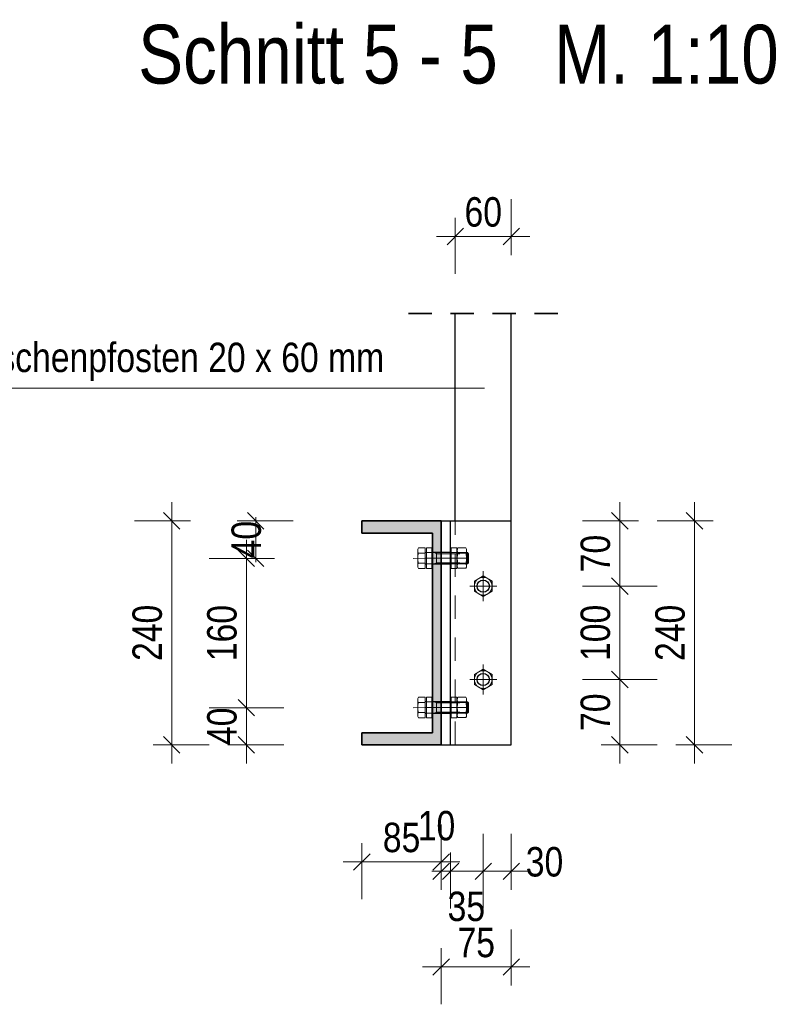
# Model space of a CAD drawing. Header units: millimetres. Extents: x 0 to 91, y -53.4 to 42.
# Tile 2 of 180: x 8.3 to 12.3, y -41.2 to -35.9. Entities that reach past the tile are written whole.
import ezdxf

# ---------------------------------------------------------------- set-up
doc = ezdxf.new("R2010")
doc.units = ezdxf.units.MM
doc.linetypes.add('DASHDOT', pattern=[1, 0.5, -0.25, 0, -0.25])
doc.linetypes.add('HIDDEN', pattern=[0.375, 0.25, -0.125])
doc.layers.add('Achsen', color=7, linetype='Continuous', lineweight=20)
doc.layers.add('Schraffuren', color=7, linetype='Continuous', lineweight=20)
doc.styles.add('Arial Narrow', font='ARIALN.TTF')
doc.dimstyles.new('Arch_Strakon_dimstyle', dxfattribs={"dimtxt": 1, "dimasz": 1, "dimexe": 1.25, "dimexo": 0.0625, "dimgap": 1, "dimtad": 0, "dimdec": 5, "dimzin": 12, "dimdsep": 46, "dimtxsty": 'Arial Narrow', "dimblk": 'Arrowhead_Tick', "dimsah": 1, "dimcen": 0, "dimse1": 1, "dimse2": 1, "dimclrd": 6, "dimclrt": 2, "dimazin": 0, "dimtfac": 1, "dimtdec": 4, "dimtmove": 0, "dimatfit": 3, "dimldrblk": 'NONE', "dimfxl": 1, "dimtvp": 1, "dimtolj": 1, "dimtzin": 0, "dimlwd": 13, "dimarcsym": 2})

# ---------------------------------------------------------------- blocks, each defined once
blk = doc.blocks.new('Arrowhead_Tick')
at = {"color": 0, "linetype": 'Continuous', "lineweight": -2}
for p, q in [((0, 20), (0, -10)), ((-1, 0), (0, 0)), ((10, 0), (0, 0))]:
    blk.add_line(p, q, dxfattribs=at)
at = {"color": 2, "linetype": 'Continuous', "lineweight": 35}
blk.add_line((4.42, 4.42), (-4.42, -4.42), dxfattribs=at)
blk = doc.blocks.new('*D247')
at = {"color": 6, "linetype": 'Continuous', "lineweight": 13}
blk.add_line((9.5009, -39.7534), (9.5009, -39.5744), dxfattribs=at)
at = {"layer": 'Defpoints', "color": 0}
for p in [(9.5009, -39.5644), (10.3937, -39.5644), (10.1194, -39.7634)]:
    blk.add_point(p, dxfattribs=at)
at = {"color": 6, "lineweight": 13, "xscale": 0.01, "yscale": 0.01, "zscale": 0.01}
for p, rotation in [((9.5009, -39.5644), 90), ((9.5009, -39.7634), 270)]:
    blk.add_blockref('Arrowhead_Tick', p, dxfattribs=dict(at, rotation=rotation))
at = {"color": 2, "lineweight": 18, "insert": (9.3705, -39.6639), "char_height": 0.1575, "attachment_point": 5, "rotation": 90, "style": 'Arial Narrow'}
blk.add_mtext('\\A1;40', dxfattribs=at)
blk = doc.blocks.new('_None')
blk = doc.blocks.new('*D248')
at = {"color": 6, "linetype": 'Continuous', "lineweight": 13}
blk.add_line((9.5009, -39.5544), (9.5009, -38.7744), dxfattribs=at)
at = {"layer": 'Defpoints', "color": 0}
for p in [(9.5009, -38.7644), (10.3937, -38.7644), (10.3937, -39.5644)]:
    blk.add_point(p, dxfattribs=at)
at = {"color": 6, "lineweight": 13, "xscale": 0.01, "yscale": 0.01, "zscale": 0.01}
for p, rotation in [((9.5009, -38.7644), 90), ((9.5009, -39.5644), 270)]:
    blk.add_blockref('Arrowhead_Tick', p, dxfattribs=dict(at, rotation=rotation))
at = {"color": 2, "lineweight": 18, "insert": (9.3705, -39.1644), "char_height": 0.1575, "attachment_point": 5, "rotation": 90, "style": 'Arial Narrow'}
blk.add_mtext('\\A1;160', dxfattribs=at)
blk = doc.blocks.new('*D249')
at = {"color": 6, "linetype": 'Continuous', "lineweight": 13}
for p, q in [((9.5509, -38.5534), (9.5509, -38.5434)), ((9.5509, -38.7644), (9.5509, -38.5634)), ((9.5509, -38.7744), (9.5509, -38.7844))]:
    blk.add_line(p, q, dxfattribs=at)
at = {"layer": 'Defpoints', "color": 0}
for p in [(9.5509, -38.5634), (10.1194, -38.5634), (10.3937, -38.7644)]:
    blk.add_point(p, dxfattribs=at)
at = {"color": 6, "lineweight": 13, "xscale": 0.01, "yscale": 0.01, "zscale": 0.01}
for p, rotation in [((9.5509, -38.5634), 270), ((9.5509, -38.7644), 90)]:
    blk.add_blockref('Arrowhead_Tick', p, dxfattribs=dict(at, rotation=rotation))
at = {"color": 2, "lineweight": 18, "insert": (9.5009, -38.6639), "char_height": 0.1575, "attachment_point": 5, "rotation": 90, "style": 'Arial Narrow'}
blk.add_mtext('\\A1;40', dxfattribs=at)
blk = doc.blocks.new('*D250')
at = {"color": 6, "linetype": 'Continuous', "lineweight": 13}
blk.add_line((9.1009, -39.7534), (9.1009, -38.5734), dxfattribs=at)
at = {"layer": 'Defpoints', "color": 0}
for p in [(9.1009, -38.5634), (10.1194, -38.5634), (10.1194, -39.7634)]:
    blk.add_point(p, dxfattribs=at)
at = {"color": 6, "lineweight": 13, "xscale": 0.01, "yscale": 0.01, "zscale": 0.01}
for p, rotation in [((9.1009, -38.5634), 90), ((9.1009, -39.7634), 270)]:
    blk.add_blockref('Arrowhead_Tick', p, dxfattribs=dict(at, rotation=rotation))
at = {"color": 2, "lineweight": 18, "insert": (8.9705, -39.1634), "char_height": 0.1575, "attachment_point": 5, "rotation": 90, "style": 'Arial Narrow'}
blk.add_mtext('\\A1;240', dxfattribs=at)
blk = doc.blocks.new('*D251')
at = {"color": 6, "linetype": 'Continuous', "lineweight": 13}
blk.add_line((10.1294, -40.3908), (10.5344, -40.3908), dxfattribs=at)
at = {"layer": 'Defpoints', "color": 0}
for p in [(10.1194, -39.7634), (10.5444, -39.7634), (10.5444, -40.3908)]:
    blk.add_point(p, dxfattribs=at)
at = {"color": 6, "lineweight": 13, "xscale": 0.01, "yscale": 0.01, "zscale": 0.01}
blk.add_blockref('Arrowhead_Tick', (10.5444, -40.3908), dxfattribs=at)
at = {"color": 6, "lineweight": 13, "xscale": 0.01, "yscale": 0.01, "zscale": 0.01, "rotation": 180}
blk.add_blockref('Arrowhead_Tick', (10.1194, -40.3908), dxfattribs=at)
at = {"color": 2, "lineweight": 18, "insert": (10.3319, -40.2604), "char_height": 0.1575, "attachment_point": 5, "style": 'Arial Narrow'}
blk.add_mtext('\\A1;85', dxfattribs=at)
blk = doc.blocks.new('*D252')
at = {"color": 6, "linetype": 'Continuous', "lineweight": 13}
for p, q in [((10.5344, -40.4408), (10.5244, -40.4408)), ((10.5444, -40.4408), (10.5944, -40.4408)), ((10.6044, -40.4408), (10.6144, -40.4408))]:
    blk.add_line(p, q, dxfattribs=at)
at = {"layer": 'Defpoints', "color": 0}
for p in [(10.5444, -39.7634), (10.5944, -39.7634), (10.5944, -40.4408)]:
    blk.add_point(p, dxfattribs=at)
at = {"color": 6, "lineweight": 13, "xscale": 0.01, "yscale": 0.01, "zscale": 0.01}
blk.add_blockref('Arrowhead_Tick', (10.5444, -40.4408), dxfattribs=at)
at = {"color": 6, "lineweight": 13, "xscale": 0.01, "yscale": 0.01, "zscale": 0.01, "rotation": 180}
blk.add_blockref('Arrowhead_Tick', (10.5944, -40.4408), dxfattribs=at)
at = {"color": 2, "lineweight": 18, "insert": (10.5189, -40.1974), "char_height": 0.1575, "attachment_point": 5, "style": 'Arial Narrow'}
blk.add_mtext('\\A1;10', dxfattribs=at)
blk = doc.blocks.new('*D253')
at = {"color": 6, "linetype": 'Continuous', "lineweight": 13}
blk.add_line((10.6044, -40.4408), (10.7594, -40.4408), dxfattribs=at)
at = {"layer": 'Defpoints', "color": 0}
for p in [(10.7694, -39.4933), (10.5944, -39.7634), (10.7694, -40.4408)]:
    blk.add_point(p, dxfattribs=at)
at = {"color": 6, "lineweight": 13, "xscale": 0.01, "yscale": 0.01, "zscale": 0.01}
blk.add_blockref('Arrowhead_Tick', (10.7694, -40.4408), dxfattribs=at)
at = {"color": 6, "lineweight": 13, "xscale": 0.01, "yscale": 0.01, "zscale": 0.01, "rotation": 180}
blk.add_blockref('Arrowhead_Tick', (10.5944, -40.4408), dxfattribs=at)
at = {"color": 2, "lineweight": 18, "insert": (10.6788, -40.6295), "char_height": 0.1575, "attachment_point": 5, "style": 'Arial Narrow'}
blk.add_mtext('\\A1;35', dxfattribs=at)
blk = doc.blocks.new('*D254')
at = {"color": 6, "linetype": 'Continuous', "lineweight": 13}
blk.add_line((10.7794, -40.4408), (10.9094, -40.4408), dxfattribs=at)
at = {"layer": 'Defpoints', "color": 0}
for p in [(10.7694, -39.4933), (10.9194, -39.7634), (10.9194, -40.4408)]:
    blk.add_point(p, dxfattribs=at)
at = {"color": 6, "lineweight": 13, "xscale": 0.01, "yscale": 0.01, "zscale": 0.01}
blk.add_blockref('Arrowhead_Tick', (10.9194, -40.4408), dxfattribs=at)
at = {"color": 6, "lineweight": 13, "xscale": 0.01, "yscale": 0.01, "zscale": 0.01, "rotation": 180}
blk.add_blockref('Arrowhead_Tick', (10.7694, -40.4408), dxfattribs=at)
at = {"color": 2, "lineweight": 18, "insert": (11.0974, -40.3908), "char_height": 0.1575, "attachment_point": 5, "style": 'Arial Narrow'}
blk.add_mtext('\\A1;30', dxfattribs=at)
blk = doc.blocks.new('*D255')
at = {"color": 6, "linetype": 'Continuous', "lineweight": 13}
blk.add_line((10.5544, -40.9533), (10.9094, -40.9533), dxfattribs=at)
at = {"layer": 'Defpoints', "color": 0}
for p in [(10.5444, -39.7634), (10.9194, -39.7634), (10.9194, -40.9533)]:
    blk.add_point(p, dxfattribs=at)
at = {"color": 6, "lineweight": 13, "xscale": 0.01, "yscale": 0.01, "zscale": 0.01}
blk.add_blockref('Arrowhead_Tick', (10.9194, -40.9533), dxfattribs=at)
at = {"color": 6, "lineweight": 13, "xscale": 0.01, "yscale": 0.01, "zscale": 0.01, "rotation": 180}
blk.add_blockref('Arrowhead_Tick', (10.5444, -40.9533), dxfattribs=at)
at = {"color": 2, "lineweight": 18, "insert": (10.7319, -40.8232), "char_height": 0.1575, "attachment_point": 5, "style": 'Arial Narrow'}
blk.add_mtext('\\A1;75', dxfattribs=at)
blk = doc.blocks.new('*D256')
at = {"color": 6, "linetype": 'Continuous', "lineweight": 13}
blk.add_line((11.5009, -39.7534), (11.5009, -39.4234), dxfattribs=at)
at = {"layer": 'Defpoints', "color": 0}
for p in [(10.8419, -39.4134), (11.5009, -39.4134), (10.9194, -39.7634)]:
    blk.add_point(p, dxfattribs=at)
at = {"color": 6, "lineweight": 13, "xscale": 0.01, "yscale": 0.01, "zscale": 0.01}
for p, rotation in [((11.5009, -39.4134), 90), ((11.5009, -39.7634), 270)]:
    blk.add_blockref('Arrowhead_Tick', p, dxfattribs=dict(at, rotation=rotation))
at = {"color": 2, "lineweight": 18, "insert": (11.3705, -39.5884), "char_height": 0.1575, "attachment_point": 5, "rotation": 90, "style": 'Arial Narrow'}
blk.add_mtext('\\A1;70', dxfattribs=at)
blk = doc.blocks.new('*D257')
at = {"color": 6, "linetype": 'Continuous', "lineweight": 13}
blk.add_line((11.5009, -39.4034), (11.5009, -38.9234), dxfattribs=at)
at = {"layer": 'Defpoints', "color": 0}
for p in [(10.8419, -38.9134), (11.5009, -38.9134), (10.8419, -39.4134)]:
    blk.add_point(p, dxfattribs=at)
at = {"color": 6, "lineweight": 13, "xscale": 0.01, "yscale": 0.01, "zscale": 0.01}
for p, rotation in [((11.5009, -38.9134), 90), ((11.5009, -39.4134), 270)]:
    blk.add_blockref('Arrowhead_Tick', p, dxfattribs=dict(at, rotation=rotation))
at = {"color": 2, "lineweight": 18, "insert": (11.3705, -39.1634), "char_height": 0.1575, "attachment_point": 5, "rotation": 90, "style": 'Arial Narrow'}
blk.add_mtext('\\A1;100', dxfattribs=at)
blk = doc.blocks.new('*D258')
at = {"color": 6, "linetype": 'Continuous', "lineweight": 13}
blk.add_line((11.5009, -38.9034), (11.5009, -38.5734), dxfattribs=at)
at = {"layer": 'Defpoints', "color": 0}
for p in [(10.9194, -38.5634), (11.5009, -38.5634), (10.8419, -38.9134)]:
    blk.add_point(p, dxfattribs=at)
at = {"color": 6, "lineweight": 13, "xscale": 0.01, "yscale": 0.01, "zscale": 0.01}
for p, rotation in [((11.5009, -38.5634), 90), ((11.5009, -38.9134), 270)]:
    blk.add_blockref('Arrowhead_Tick', p, dxfattribs=dict(at, rotation=rotation))
at = {"color": 2, "lineweight": 18, "insert": (11.3705, -38.7384), "char_height": 0.1575, "attachment_point": 5, "rotation": 90, "style": 'Arial Narrow'}
blk.add_mtext('\\A1;70', dxfattribs=at)
blk = doc.blocks.new('*D259')
at = {"color": 6, "linetype": 'Continuous', "lineweight": 13}
blk.add_line((11.9009, -39.7534), (11.9009, -38.5734), dxfattribs=at)
at = {"layer": 'Defpoints', "color": 0}
for p in [(10.9194, -38.5634), (11.9009, -38.5634), (10.9194, -39.7634)]:
    blk.add_point(p, dxfattribs=at)
at = {"color": 6, "lineweight": 13, "xscale": 0.01, "yscale": 0.01, "zscale": 0.01}
for p, rotation in [((11.9009, -38.5634), 90), ((11.9009, -39.7634), 270)]:
    blk.add_blockref('Arrowhead_Tick', p, dxfattribs=dict(at, rotation=rotation))
at = {"color": 2, "lineweight": 18, "insert": (11.7705, -39.1634), "char_height": 0.1575, "attachment_point": 5, "rotation": 90, "style": 'Arial Narrow'}
blk.add_mtext('\\A1;240', dxfattribs=at)
blk = doc.blocks.new('*D300')
at = {"layer": 'Defpoints', "color": 0}
for p in [(10.9194, -37.0397), (10.6194, -37.4519), (10.9194, -37.4519)]:
    blk.add_point(p, dxfattribs=at)
at = {"layer": 'Schraffuren', "color": 6, "linetype": 'Continuous', "lineweight": 13}
blk.add_line((10.6294, -37.0397), (10.9094, -37.0397), dxfattribs=at)
at = {"layer": 'Schraffuren', "color": 6, "lineweight": 13, "xscale": 0.01, "yscale": 0.01, "zscale": 0.01}
blk.add_blockref('Arrowhead_Tick', (10.9194, -37.0397), dxfattribs=at)
at = {"layer": 'Schraffuren', "color": 6, "lineweight": 13, "xscale": 0.01, "yscale": 0.01, "zscale": 0.01, "rotation": 180}
blk.add_blockref('Arrowhead_Tick', (10.6194, -37.0397), dxfattribs=at)
at = {"layer": 'Schraffuren', "color": 2, "lineweight": 35, "insert": (10.7694, -36.9093), "char_height": 0.1575, "attachment_point": 5, "style": 'Arial Narrow'}
blk.add_mtext('\\A1;60', dxfattribs=at)

msp = doc.modelspace()

# ---------------------------------------------------------------- hatches: boundary and pattern name
at = {"layer": 'Schraffuren', "lineweight": 25, "true_color": 0x4682b4}
msp.add_hatch(color=145, dxfattribs=at).paths.add_polyline_path([(10.5443967, -39.7634075), (10.5443967, -38.5634075), (10.1193967, -38.5634075), (10.1193967, -38.6284075), (10.4968967, -38.6284075), (10.4968967, -39.6984075), (10.1193967, -39.6984075), (10.1193967, -39.7634075)])

# ---------------------------------------------------------------- linework, layer by layer
at = {"color": 2, "linetype": 'HIDDEN', "lineweight": 35, "ltscale": 0.5}
msp.add_line((10.3693967, -37.4518683), (11.1693967, -37.4518683), dxfattribs=at)
at = {"color": 5, "linetype": 'Continuous', "lineweight": 18}
msp.add_line((10.7769079, -37.8519142), (7.1687125, -37.8519142), dxfattribs=at)
at = {"color": 2, "linetype": 'Continuous', "lineweight": 35}
for p, q in [((10.1193967, -38.6284075), (10.1193967, -38.5634075)), ((10.1193967, -38.5634075), (10.5443967, -38.5634075)), ((10.5443967, -39.7634075), (10.5443967, -38.5634075)), ((10.1193967, -38.6284075), (10.4968967, -38.6284075)), ((10.4968967, -39.6984075), (10.4968967, -38.6284075)), ((10.1193967, -39.7634075), (10.1193967, -39.6984075)), ((10.1193967, -39.6984075), (10.4968967, -39.6984075)), ((10.1193967, -39.7634075), (10.5443967, -39.7634075))]:
    msp.add_line(p, q, dxfattribs=at)
at = {"color": 6, "linetype": 'HIDDEN', "lineweight": 13, "ltscale": 0.5}
for p, q in [((10.6193967, -39.7634075), (10.6193967, -38.5634075)), ((10.4968967, -38.7309075), (10.5443967, -38.7309075)), ((10.5073088, -38.7334075), (10.5186788, -38.7390925)), ((10.5186788, -38.7334075), (10.5186788, -38.7934075)), ((10.5186788, -38.7390925), (10.6899794, -38.7390925)), ((10.5443967, -38.7309075), (10.5943967, -38.7309075)), ((10.6899794, -38.7634075), (10.5899794, -38.7634075)), ((10.6299794, -38.7634075), (10.6299794, -38.8032906)), ((10.676291, -38.7362253), (10.6336678, -38.7362253)), ((10.6799794, -38.7634075), (10.6799794, -38.8032906)), ((10.6842944, -38.7334075), (10.6842944, -38.7934075)), ((10.6842944, -38.7334075), (10.6899794, -38.7390925)), ((10.6899794, -38.7390925), (10.6899794, -38.7877225)), ((10.4968967, -38.7959075), (10.5443967, -38.7959075)), ((10.5073088, -38.7934075), (10.5186788, -38.7877225)), ((10.5186788, -38.7877225), (10.6899794, -38.7877225)), ((10.5443967, -38.7959075), (10.5943967, -38.7959075)), ((10.6762404, -38.790786), (10.6337183, -38.790786)), ((10.6842944, -38.7934075), (10.6899794, -38.7877225)), ((10.4968967, -39.5309075), (10.5443967, -39.5309075)), ((10.5073088, -39.5334075), (10.5186788, -39.5390925)), ((10.5186788, -39.5334075), (10.5186788, -39.5934075)), ((10.5186788, -39.5390925), (10.6899794, -39.5390925)), ((10.5443967, -39.5309075), (10.5943967, -39.5309075)), ((10.676291, -39.5362253), (10.6336678, -39.5362253)), ((10.6842944, -39.5334075), (10.6842944, -39.5934075)), ((10.6842944, -39.5334075), (10.6899794, -39.5390925)), ((10.6899794, -39.5390925), (10.6899794, -39.5877225)), ((10.4968967, -39.5959075), (10.5443967, -39.5959075)), ((10.5073088, -39.5934075), (10.5186788, -39.5877225)), ((10.5186788, -39.5877225), (10.6899794, -39.5877225)), ((10.5443967, -39.5959075), (10.5943967, -39.5959075)), ((10.6899794, -39.5634075), (10.5899794, -39.5634075)), ((10.6299794, -39.5634075), (10.6299794, -39.6032906)), ((10.6762404, -39.590786), (10.6337183, -39.590786)), ((10.6799794, -39.5634075), (10.6799794, -39.6032906)), ((10.6842944, -39.5934075), (10.6899794, -39.5877225))]:
    msp.add_line(p, q, dxfattribs=at)
at = {"color": 6, "linetype": 'Continuous', "lineweight": 13}
for p, q in [((10.4586788, -38.7085593), (10.4223776, -38.7085593)), ((10.4586788, -38.7085593), (10.4586788, -38.8182558)), ((10.4645754, -38.8182558), (10.4645754, -38.7082558)), ((10.4645754, -38.7082558), (10.4945754, -38.7082558)), ((10.4945754, -38.7082558), (10.4945754, -38.8182558)), ((10.5976068, -38.8182558), (10.5976068, -38.7082558)), ((10.5976068, -38.7082558), (10.6276068, -38.7082558)), ((10.6276068, -38.7082558), (10.6276068, -38.8182558)), ((10.6336542, -38.7085654), (10.6763045, -38.7085654)), ((10.4186788, -38.8045438), (10.4186788, -38.7222713)), ((10.4586788, -38.7359834), (10.4223776, -38.7359834)), ((10.4586788, -38.7284075), (10.4586788, -38.7984075)), ((10.6842944, -38.7334075), (10.4636788, -38.7334075)), ((10.6299794, -38.7222774), (10.6299794, -38.7634075)), ((10.6799794, -38.7222774), (10.6799794, -38.7634075)), ((10.4223537, -38.7908317), (10.4586788, -38.7908317)), ((10.4586788, -38.8182558), (10.4223537, -38.8182558)), ((10.6842944, -38.7934075), (10.4636788, -38.7934075)), ((10.4945754, -38.8182558), (10.4645754, -38.8182558)), ((10.6276068, -38.8182558), (10.5976068, -38.8182558)), ((10.6336542, -38.8170027), (10.6763045, -38.8170027)), ((10.4586788, -39.5085593), (10.4223776, -39.5085593)), ((10.4586788, -39.5085593), (10.4586788, -39.6182558)), ((10.4645754, -39.6185593), (10.4645754, -39.5085593)), ((10.4645754, -39.5085593), (10.4945754, -39.5085593)), ((10.4945754, -39.5085593), (10.4945754, -39.6185593)), ((10.5976068, -39.6185593), (10.5976068, -39.5085593)), ((10.5976068, -39.5085593), (10.6276068, -39.5085593)), ((10.6276068, -39.5085593), (10.6276068, -39.6185593)), ((10.6336542, -39.5085654), (10.6763045, -39.5085654)), ((10.4186788, -39.6045438), (10.4186788, -39.5222713)), ((10.4586788, -39.5359834), (10.4223776, -39.5359834)), ((10.4586788, -39.5284075), (10.4586788, -39.5984075)), ((10.6842944, -39.5334075), (10.4636788, -39.5334075)), ((10.6299794, -39.5222774), (10.6299794, -39.5634075)), ((10.6799794, -39.5222774), (10.6799794, -39.5634075)), ((10.4223537, -39.5908317), (10.4586788, -39.5908317)), ((10.6842944, -39.5934075), (10.4636788, -39.5934075)), ((10.4586788, -39.6182558), (10.4223537, -39.6182558)), ((10.4945754, -39.6185593), (10.4645754, -39.6185593)), ((10.6276068, -39.6185593), (10.5976068, -39.6185593)), ((10.6336542, -39.6170027), (10.6763045, -39.6170027))]:
    msp.add_line(p, q, dxfattribs=at)
at = {"color": 6, "linetype": 'DASHDOT', "lineweight": 13, "ltscale": 0.5}
for p, q in [((10.3936788, -38.764419), (10.4586788, -38.7634075)), ((10.4586788, -38.7634075), (10.6443967, -38.7634075)), ((10.3936788, -39.564419), (10.4586788, -39.5634075)), ((10.4586788, -39.5634075), (10.6443967, -39.5634075))]:
    msp.add_line(p, q, dxfattribs=at)
at = {"color": 16, "linetype": 'Continuous', "lineweight": 13}
for p, q in [((10.7693967, -38.8585593), (10.7218967, -38.8859834)), ((10.7693967, -38.8585593), (10.8168967, -38.8859834)), ((10.7218967, -38.9408317), (10.7218967, -38.8859834)), ((10.8168967, -38.9408317), (10.8168967, -38.8859834)), ((10.7693967, -38.9682558), (10.7218967, -38.9408317)), ((10.7693967, -38.9682558), (10.8168967, -38.9408317)), ((10.7693967, -39.3585593), (10.7218967, -39.3859834)), ((10.7218967, -39.4408317), (10.7218967, -39.3859834)), ((10.7693967, -39.3585593), (10.8168967, -39.3859834)), ((10.8168967, -39.4408317), (10.8168967, -39.3859834)), ((10.7693967, -39.4682558), (10.7218967, -39.4408317)), ((10.7693967, -39.4682558), (10.8168967, -39.4408317))]:
    msp.add_line(p, q, dxfattribs=at)
at = {"color": 9, "linetype": 'DASHDOT', "lineweight": 0, "ltscale": 0.5}
for p, q in [((10.7693967, -38.8335593), (10.7693967, -38.9932558)), ((10.6968967, -38.9134075), (10.8418967, -38.9134075)), ((10.7693967, -39.3335593), (10.7693967, -39.4932558)), ((10.6968967, -39.4134075), (10.8418967, -39.4134075))]:
    msp.add_line(p, q, dxfattribs=at)
at = {"color": 16, "linetype": 'Continuous', "lineweight": 13}
for centre in [(10.7693967, -38.9134075), (10.7693967, -39.4134075)]:
    msp.add_circle(centre, 0.0475, dxfattribs=at)
at = {"color": 6, "linetype": 'Continuous', "lineweight": 13}
for centre, radius, start, end in [((10.446103, -38.7222713), 0.0274028, 149.9742648, 210.0257352), ((10.657788, -38.7222774), 0.0278627, 150.0135017, 210.0393048), ((10.6521707, -38.7222774), 0.0278627, 329.9606952, 29.9865163), ((10.5246376, -38.7634075), 0.1058734, 164.9876316, 195.0090145), ((10.4636788, -38.7284075), 0.005, 180, 270), ((10.446103, -38.8045438), 0.0274235, 149.9992682, 210.0007278), ((10.4636788, -38.7984075), 0.005, 90, 180.0000193), ((10.6574035, -38.8042791), 0.0269429, 149.9468973, 208.1799265), ((10.6525552, -38.8042791), 0.0269429, 331.8200735, 30.0531027), ((10.446103, -39.5222713), 0.0274028, 149.9742648, 210.0257352), ((10.657788, -39.5222774), 0.0278627, 150.0135017, 210.0393048), ((10.6521707, -39.5222774), 0.0278627, 329.9606952, 29.9865163), ((10.5246376, -39.5634075), 0.1058734, 164.9876316, 195.0090145), ((10.4636788, -39.5284075), 0.005, 180, 270), ((10.446103, -39.6045438), 0.0274235, 149.9992682, 210.0007278), ((10.4636788, -39.5984075), 0.005, 90, 180.0000193), ((10.6574035, -39.6042791), 0.0269429, 149.9468973, 208.1799265), ((10.6525552, -39.6042791), 0.0269429, 331.8200735, 30.0531027)]:
    msp.add_arc(centre, radius, start, end, dxfattribs=at)
at = {"color": 6, "linetype": 'HIDDEN', "lineweight": 13, "ltscale": 0.5}
for centre, start, end in [((10.7396759, -38.7634075), 165.6182852, 194.4878315), ((10.5702828, -38.7634075), 345.5121685, 14.3817148), ((10.7396759, -39.5634075), 165.6182852, 194.4878315), ((10.5702828, -39.5634075), 345.5121685, 14.3817148)]:
    msp.add_arc(centre, 0.1094377, start, end, dxfattribs=at)
at = {"layer": 'Achsen', "color": 3, "linetype": 'Continuous', "lineweight": 25}
for p, q in [((10.6193967, -38.5634075), (10.6193967, -37.4518683)), ((10.9193967, -38.5634075), (10.9193967, -37.4518683)), ((10.5443967, -38.5634075), (10.5943967, -38.5634075)), ((10.5943967, -39.7634075), (10.5943967, -38.5634075)), ((10.5943967, -38.5634075), (10.9193967, -38.5634075)), ((10.9193967, -39.7634075), (10.9193967, -38.5634075)), ((10.5443967, -39.7634075), (10.5943967, -39.7634075)), ((10.5943967, -39.7634075), (10.9193967, -39.7634075))]:
    msp.add_line(p, q, dxfattribs=at)
for centre in [(10.7693967, -38.9134075), (10.7693967, -39.4134075)]:
    msp.add_circle(centre, 0.0326, dxfattribs=at)

# ---------------------------------------------------------------- texts
at = {"color": 1, "lineweight": 70, "style": 'Arial Narrow'}
msp.add_text('Schnitt 5 - 5   M. 1:10', height=0.315, dxfattribs=at).set_placement((8.9214169, -36.2204554))
at = {"color": 2, "lineweight": 35, "style": 'Arial Narrow'}
msp.add_text('Geländerzwischenpfosten 20 x 60 mm', height=0.1575, dxfattribs=at).set_placement((7.1698272, -37.7662831))

# ---------------------------------------------------------------- dimensions: what is measured, and where the dimension line sits
at = {"lineweight": 18}
for base, p1, p2, text, override, picture, middle in [((9.1009123, -38.5634075), (10.1193967, -39.7634075), (10.1193967, -38.5634075), '240', {"dimscale": 0.01, "dimtxt": 15.75, "dimasz": 1, "dimgap": 5, "dimtad": 1, "dimjust": 0, "dimtih": 0, "dimtoh": 0, "dimdec": 3, "dimdsep": 46, "dimtxsty": 'Arial Narrow', "dimclrd": 6, "dimclrt": 2, "dimtix": 1, "dimtofl": 255, "dimtmove": 0, "dimatfit": 2, "dimfxl": 0, "dimfxlon": 0, "dimtvp": 31.746032, "dimlwd": 13}, '*D250', (9.1009123, -39.1634075)), ((11.5009123, -38.5634075), (10.8418967, -38.9134075), (10.9193967, -38.5634075), '70', {"dimscale": 0.01, "dimtxt": 15.75, "dimasz": 1, "dimgap": 5, "dimtad": 1, "dimjust": 0, "dimtih": 0, "dimtoh": 0, "dimdec": 3, "dimdsep": 46, "dimtxsty": 'Arial Narrow', "dimclrd": 6, "dimclrt": 2, "dimtix": 1, "dimtofl": 255, "dimtmove": 0, "dimatfit": 2, "dimfxl": 0, "dimfxlon": 0, "dimtvp": 31.746032, "dimlwd": 13}, '*D258', (11.5009123, -38.7384075)), ((11.9009123, -38.5634075), (10.9193967, -39.7634075), (10.9193967, -38.5634075), '240', {"dimscale": 0.01, "dimtxt": 15.75, "dimasz": 1, "dimgap": 5, "dimtad": 1, "dimjust": 0, "dimtih": 0, "dimtoh": 0, "dimdec": 3, "dimdsep": 46, "dimtxsty": 'Arial Narrow', "dimclrd": 6, "dimclrt": 2, "dimtix": 1, "dimtofl": 255, "dimtmove": 0, "dimatfit": 2, "dimfxl": 0, "dimfxlon": 0, "dimtvp": 31.746032, "dimlwd": 13}, '*D259', (11.9009123, -39.1634075)), ((9.5509123, -38.5634075), (10.3936788, -38.764419), (10.1193967, -38.5634075), '40', {"dimscale": 0.01, "dimtxt": 15.75, "dimasz": 1, "dimgap": 5, "dimtad": 0, "dimjust": 0, "dimtih": 0, "dimtoh": 0, "dimdec": 3, "dimdsep": 46, "dimtxsty": 'Arial Narrow', "dimclrd": 6, "dimclrt": 2, "dimtix": 0, "dimtofl": 255, "dimtmove": 2, "dimatfit": 2, "dimfxl": 0, "dimfxlon": 0, "dimtvp": 31.746032, "dimlwd": 13}, '*D249', (9.5009123, -38.6639133)), ((9.5009123, -38.764419), (10.3936788, -39.564419), (10.3936788, -38.764419), '160', {"dimscale": 0.01, "dimtxt": 15.75, "dimasz": 1, "dimgap": 5, "dimtad": 1, "dimjust": 0, "dimtih": 0, "dimtoh": 0, "dimdec": 3, "dimdsep": 46, "dimtxsty": 'Arial Narrow', "dimclrd": 6, "dimclrt": 2, "dimtix": 1, "dimtofl": 255, "dimtmove": 0, "dimatfit": 2, "dimfxl": 0, "dimfxlon": 0, "dimtvp": 31.746032, "dimlwd": 13}, '*D248', (9.5009123, -39.164419)), ((11.5009123, -38.9134075), (10.8418967, -39.4134075), (10.8418967, -38.9134075), '100', {"dimscale": 0.01, "dimtxt": 15.75, "dimasz": 1, "dimgap": 5, "dimtad": 1, "dimjust": 0, "dimtih": 0, "dimtoh": 0, "dimdec": 3, "dimdsep": 46, "dimtxsty": 'Arial Narrow', "dimclrd": 6, "dimclrt": 2, "dimtix": 1, "dimtofl": 255, "dimtmove": 0, "dimatfit": 2, "dimfxl": 0, "dimfxlon": 0, "dimtvp": 31.746032, "dimlwd": 13}, '*D257', (11.5009123, -39.1634075)), ((11.5009123, -39.4134075), (10.9193967, -39.7634075), (10.8418967, -39.4134075), '70', {"dimscale": 0.01, "dimtxt": 15.75, "dimasz": 1, "dimgap": 5, "dimtad": 1, "dimjust": 0, "dimtih": 0, "dimtoh": 0, "dimdec": 3, "dimdsep": 46, "dimtxsty": 'Arial Narrow', "dimclrd": 6, "dimclrt": 2, "dimtix": 1, "dimtofl": 255, "dimtmove": 0, "dimatfit": 2, "dimfxl": 0, "dimfxlon": 0, "dimtvp": 31.746032, "dimlwd": 13}, '*D256', (11.5009123, -39.5884075)), ((9.5009123, -39.564419), (10.1193967, -39.7634075), (10.3936788, -39.564419), '40', {"dimscale": 0.01, "dimtxt": 15.75, "dimasz": 1, "dimgap": 5, "dimtad": 1, "dimjust": 0, "dimtih": 0, "dimtoh": 0, "dimdec": 3, "dimdsep": 46, "dimtxsty": 'Arial Narrow', "dimclrd": 6, "dimclrt": 2, "dimtix": 1, "dimtofl": 255, "dimtmove": 0, "dimatfit": 2, "dimfxl": 0, "dimfxlon": 0, "dimtvp": 31.746032, "dimlwd": 13}, '*D247', (9.5009123, -39.6639133))]:
    dim = msp.add_linear_dim(base=base, p1=p1, p2=p2, angle=90, text=text, dimstyle='Arch_Strakon_dimstyle', override=override, dxfattribs=at)
    dim.commit()
    dim.dimension.update_dxf_attribs({"geometry": picture, "text_midpoint": middle, "dimtype": 160})
for base, p1, p2, text, override, picture, middle in [((10.7693967, -40.4407713), (10.5943967, -39.7634075), (10.7693967, -39.4932558), '35', {"dimscale": 0.01, "dimtxt": 15.75, "dimasz": 1, "dimgap": 5, "dimtad": 0, "dimjust": 0, "dimtih": 0, "dimtoh": 0, "dimdec": 3, "dimdsep": 46, "dimtxsty": 'Arial Narrow', "dimclrd": 6, "dimclrt": 2, "dimtix": 0, "dimtofl": 255, "dimtmove": 2, "dimatfit": 2, "dimfxl": 0, "dimfxlon": 0, "dimtvp": 31.746032, "dimlwd": 13}, '*D253', (10.6787812, -40.6295326)), ((10.9193967, -40.4407713), (10.7693967, -39.4932558), (10.9193967, -39.7634075), '30', {"dimscale": 0.01, "dimtxt": 15.75, "dimasz": 1, "dimgap": 5, "dimtad": 1, "dimjust": 4, "dimtih": 0, "dimtoh": 0, "dimdec": 3, "dimdsep": 46, "dimtxsty": 'Arial Narrow', "dimclrd": 6, "dimclrt": 2, "dimtix": 0, "dimtofl": 255, "dimtmove": 2, "dimatfit": 2, "dimfxl": 0, "dimfxlon": 0, "dimtvp": 31.746032, "dimlwd": 13}, '*D254', (11.0973717, -40.3907713)), ((10.5443967, -40.3907713), (10.1193967, -39.7634075), (10.5443967, -39.7634075), '85', {"dimscale": 0.01, "dimtxt": 15.75, "dimasz": 1, "dimgap": 5, "dimtad": 1, "dimjust": 0, "dimtih": 0, "dimtoh": 0, "dimdec": 3, "dimdsep": 46, "dimtxsty": 'Arial Narrow', "dimclrd": 6, "dimclrt": 2, "dimtix": 1, "dimtofl": 255, "dimtmove": 0, "dimatfit": 2, "dimfxl": 0, "dimfxlon": 0, "dimtvp": 31.746032, "dimlwd": 13}, '*D251', (10.3318967, -40.3907713)), ((10.5943967, -40.4407713), (10.5443967, -39.7634075), (10.5943967, -39.7634075), '10', {"dimscale": 0.01, "dimtxt": 15.75, "dimasz": 1, "dimgap": 5, "dimtad": 0, "dimjust": 0, "dimtih": 0, "dimtoh": 0, "dimdec": 3, "dimdsep": 46, "dimtxsty": 'Arial Narrow', "dimclrd": 6, "dimclrt": 2, "dimtix": 0, "dimtofl": 255, "dimtmove": 2, "dimatfit": 2, "dimfxl": 0, "dimfxlon": 0, "dimtvp": 31.746032, "dimlwd": 13}, '*D252', (10.5189212, -40.1974285)), ((10.9193967, -40.9533371), (10.5443967, -39.7634075), (10.9193967, -39.7634075), '75', {"dimscale": 0.01, "dimtxt": 15.75, "dimasz": 1, "dimgap": 5, "dimtad": 1, "dimjust": 0, "dimtih": 0, "dimtoh": 0, "dimdec": 3, "dimdsep": 46, "dimtxsty": 'Arial Narrow', "dimclrd": 6, "dimclrt": 2, "dimtix": 1, "dimtofl": 255, "dimtmove": 0, "dimatfit": 2, "dimfxl": 0, "dimfxlon": 0, "dimtvp": 31.746032, "dimlwd": 13}, '*D255', (10.7318967, -40.9533371))]:
    dim = msp.add_linear_dim(base=base, p1=p1, p2=p2, text=text, dimstyle='Arch_Strakon_dimstyle', override=override, dxfattribs=at)
    dim.commit()
    dim.dimension.update_dxf_attribs({"geometry": picture, "text_midpoint": middle, "dimtype": 160})
at = {"layer": 'Schraffuren', "lineweight": 35}
dim = msp.add_linear_dim(base=(10.9193967, -37.0396628), p1=(10.6193967, -37.4518683), p2=(10.9193967, -37.4518683), text='60', dimstyle='Arch_Strakon_dimstyle', override={"dimscale": 0.01, "dimtxt": 15.75, "dimasz": 1, "dimgap": 5, "dimtad": 1, "dimjust": 0, "dimtih": 0, "dimtoh": 0, "dimdec": 3, "dimdsep": 46, "dimtxsty": 'Arial Narrow', "dimclrd": 6, "dimclrt": 2, "dimtix": 1, "dimtofl": 255, "dimtmove": 0, "dimatfit": 2, "dimfxl": 0, "dimfxlon": 0, "dimtvp": 31.746032, "dimlwd": 13}, dxfattribs=at)
dim.commit()
dim.dimension.update_dxf_attribs({"geometry": '*D300', "text_midpoint": (10.7693967, -37.0396628), "dimtype": 160})

doc.saveas('drawing.dxf')
